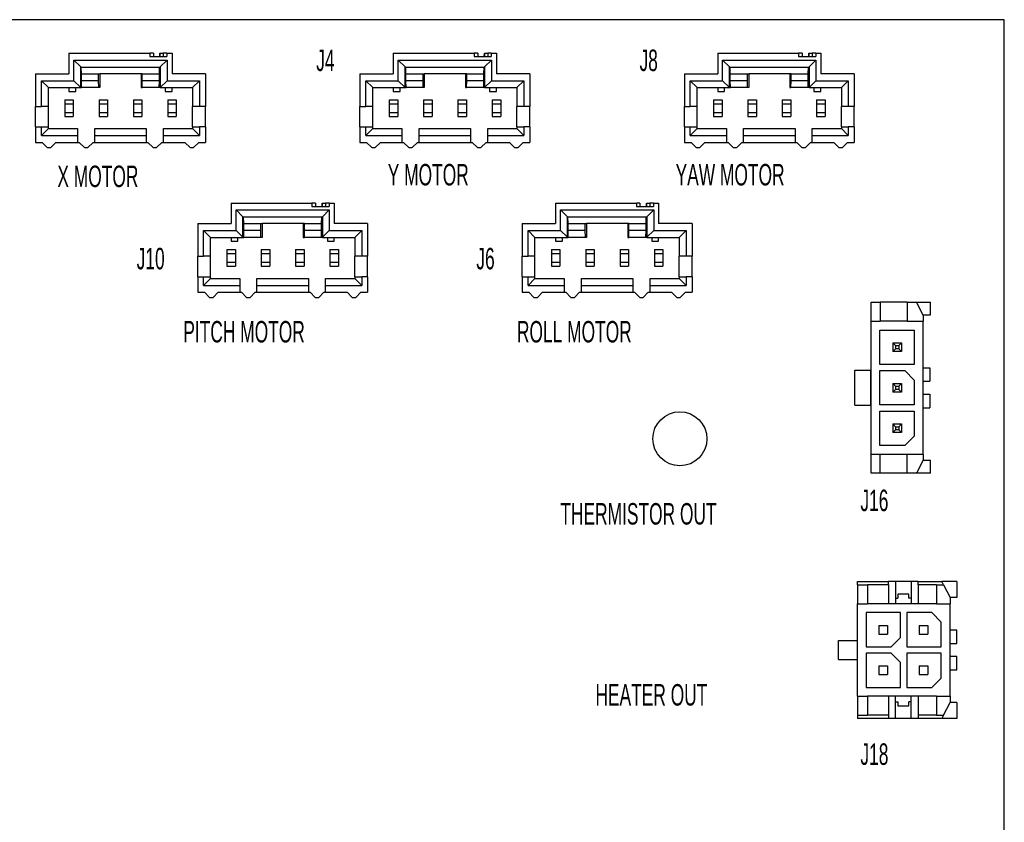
# Model space of a CAD drawing. Header units: millimetres. Extents: x 136 to 282, y 74 to 207.
# Tile 23 of 23: x 209 to 282, y 147 to 207. Entities that reach past the tile are written whole.
import ezdxf

# ---------------------------------------------------------------- set-up
doc = ezdxf.new("R2010")
doc.units = ezdxf.units.MM
doc.styles.add('SLDTEXTSTYLE0', font='TXT', dxfattribs={"width": 0.605})

msp = doc.modelspace()

# ---------------------------------------------------------------- linework, layer by layer
at = {"color": 7, "linetype": 'Continuous', "lineweight": 25}
for p, q in [((281.69, 206.664), (141.99, 206.664)), ((281.69, 79.664), (281.69, 206.664)), ((212.49, 204.184), (212.49, 202.664)), ((212.49, 204.184), (218.47, 204.184)), ((218.47, 204.184), (218.47, 203.934)), ((218.738, 204.184), (218.47, 204.184)), ((218.738, 204.184), (218.738, 203.934)), ((219.222, 203.934), (219.229, 204.184)), ((219.229, 204.184), (219.229, 203.934)), ((219.229, 204.184), (219.472, 204.184)), ((219.472, 204.184), (219.472, 203.934)), ((219.74, 204.184), (219.472, 204.184)), ((219.74, 204.184), (219.74, 203.934)), ((219.74, 204.184), (220.12, 204.184)), ((220.12, 204.184), (220.12, 202.664)), ((236.49, 204.184), (236.49, 202.664)), ((236.49, 204.184), (242.47, 204.184)), ((242.47, 204.184), (242.47, 203.934)), ((242.738, 204.184), (242.47, 204.184)), ((242.738, 204.184), (242.738, 203.934)), ((243.222, 203.934), (243.229, 204.184)), ((243.229, 204.184), (243.229, 203.934)), ((243.229, 204.184), (243.472, 204.184)), ((243.472, 204.184), (243.472, 203.934)), ((243.74, 204.184), (243.472, 204.184)), ((243.74, 204.184), (243.74, 203.934)), ((243.74, 204.184), (244.12, 204.184)), ((244.12, 204.184), (244.12, 202.664)), ((260.49, 204.184), (260.49, 202.664)), ((260.49, 204.184), (266.47, 204.184)), ((266.47, 204.184), (266.47, 203.934)), ((266.738, 204.184), (266.47, 204.184)), ((266.738, 204.184), (266.738, 203.934)), ((267.222, 203.934), (267.229, 204.184)), ((267.229, 204.184), (267.229, 203.934)), ((267.229, 204.184), (267.472, 204.184)), ((267.472, 204.184), (267.472, 203.934)), ((267.74, 204.184), (267.472, 204.184)), ((267.74, 204.184), (267.74, 203.934)), ((267.74, 204.184), (268.12, 204.184)), ((268.12, 204.184), (268.12, 202.664)), ((212.854, 203.674), (219.756, 203.674)), ((213.364, 203.173), (212.854, 203.674)), ((212.854, 202.154), (212.854, 203.674)), ((218.47, 203.934), (219.74, 203.934)), ((219.246, 203.173), (219.756, 203.674)), ((219.756, 203.674), (219.756, 202.154)), ((236.854, 203.674), (243.756, 203.674)), ((237.364, 203.173), (236.854, 203.674)), ((236.854, 202.154), (236.854, 203.674)), ((242.47, 203.934), (243.74, 203.934)), ((243.246, 203.173), (243.756, 203.674)), ((243.756, 203.674), (243.756, 202.154)), ((260.854, 203.674), (267.756, 203.674)), ((261.364, 203.173), (260.854, 203.674)), ((260.854, 202.154), (260.854, 203.674)), ((266.47, 203.934), (267.74, 203.934)), ((267.246, 203.173), (267.756, 203.674)), ((267.756, 203.674), (267.756, 202.154)), ((210.02, 202.664), (212.49, 202.664)), ((210.02, 202.664), (210.02, 200.254)), ((213.364, 203.164), (213.364, 203.173)), ((213.364, 201.653), (213.364, 203.173)), ((213.364, 203.164), (219.246, 203.164)), ((213.421, 202.664), (213.408, 203.164)), ((213.421, 202.154), (213.421, 202.664)), ((213.421, 202.664), (214.691, 202.664)), ((214.691, 202.154), (214.691, 202.664)), ((214.691, 202.664), (214.78, 202.664)), ((214.78, 202.664), (214.78, 201.644)), ((217.83, 202.664), (214.78, 202.664)), ((217.83, 202.664), (217.83, 201.644)), ((217.919, 202.664), (217.83, 202.664)), ((217.919, 202.154), (217.919, 202.664)), ((217.919, 202.664), (219.189, 202.664)), ((219.189, 202.664), (219.202, 203.164)), ((219.189, 202.154), (219.189, 202.664)), ((219.246, 203.173), (219.246, 203.164)), ((219.246, 203.173), (219.246, 201.653)), ((222.59, 202.664), (220.12, 202.664)), ((222.59, 202.664), (222.59, 200.254)), ((234.02, 202.664), (236.49, 202.664)), ((234.02, 202.664), (234.02, 200.254)), ((237.364, 203.164), (237.364, 203.173)), ((237.364, 201.653), (237.364, 203.173)), ((237.364, 203.164), (243.246, 203.164)), ((237.421, 202.664), (237.408, 203.164)), ((237.421, 202.154), (237.421, 202.664)), ((237.421, 202.664), (238.691, 202.664)), ((238.691, 202.154), (238.691, 202.664)), ((238.691, 202.664), (238.78, 202.664)), ((238.78, 202.664), (238.78, 201.644)), ((241.83, 202.664), (238.78, 202.664)), ((241.83, 202.664), (241.83, 201.644)), ((241.919, 202.664), (241.83, 202.664)), ((241.919, 202.154), (241.919, 202.664)), ((241.919, 202.664), (243.189, 202.664)), ((243.189, 202.664), (243.202, 203.164)), ((243.189, 202.154), (243.189, 202.664)), ((243.246, 203.173), (243.246, 201.653)), ((243.246, 203.173), (243.246, 203.164)), ((246.59, 202.664), (244.12, 202.664)), ((246.59, 202.664), (246.59, 200.254)), ((258.02, 202.664), (258.02, 200.254)), ((258.02, 202.664), (260.49, 202.664)), ((261.364, 203.164), (261.364, 203.173)), ((261.364, 201.653), (261.364, 203.173)), ((261.364, 203.164), (267.246, 203.164)), ((261.421, 202.664), (261.408, 203.164)), ((261.421, 202.154), (261.421, 202.664)), ((261.421, 202.664), (262.691, 202.664)), ((262.691, 202.154), (262.691, 202.664)), ((262.691, 202.664), (262.78, 202.664)), ((262.78, 202.664), (262.78, 201.644)), ((265.83, 202.664), (262.78, 202.664)), ((265.83, 202.664), (265.83, 201.644)), ((265.919, 202.664), (265.83, 202.664)), ((265.919, 202.154), (265.919, 202.664)), ((265.919, 202.664), (267.189, 202.664)), ((267.189, 202.664), (267.202, 203.164)), ((267.189, 202.154), (267.189, 202.664)), ((267.246, 203.173), (267.246, 203.164)), ((267.246, 203.173), (267.246, 201.653)), ((270.59, 202.664), (268.12, 202.664)), ((270.59, 202.664), (270.59, 200.254)), ((210.46, 200.254), (210.46, 202.154)), ((210.97, 201.644), (210.46, 202.154)), ((210.46, 202.154), (212.854, 202.154)), ((213.364, 201.653), (212.854, 202.154)), ((213.43, 201.644), (213.421, 202.154)), ((214.691, 202.154), (213.421, 202.154)), ((214.7, 201.644), (214.691, 202.154)), ((217.91, 201.644), (217.919, 202.154)), ((219.189, 202.154), (217.919, 202.154)), ((219.18, 201.644), (219.189, 202.154)), ((219.246, 201.653), (219.756, 202.154)), ((219.756, 202.154), (222.15, 202.154)), ((221.64, 201.644), (222.15, 202.154)), ((222.15, 202.154), (222.15, 200.254)), ((234.46, 200.254), (234.46, 202.154)), ((234.97, 201.644), (234.46, 202.154)), ((234.46, 202.154), (236.854, 202.154)), ((237.364, 201.653), (236.854, 202.154)), ((237.43, 201.644), (237.421, 202.154)), ((238.691, 202.154), (237.421, 202.154)), ((238.7, 201.644), (238.691, 202.154)), ((241.91, 201.644), (241.919, 202.154)), ((243.189, 202.154), (241.919, 202.154)), ((243.18, 201.644), (243.189, 202.154)), ((243.246, 201.653), (243.756, 202.154)), ((243.756, 202.154), (246.15, 202.154)), ((245.64, 201.644), (246.15, 202.154)), ((246.15, 202.154), (246.15, 200.254)), ((258.46, 202.154), (260.854, 202.154)), ((258.97, 201.644), (258.46, 202.154)), ((258.46, 200.254), (258.46, 202.154)), ((261.364, 201.653), (260.854, 202.154)), ((261.43, 201.644), (261.421, 202.154)), ((262.691, 202.154), (261.421, 202.154)), ((262.7, 201.644), (262.691, 202.154)), ((265.91, 201.644), (265.919, 202.154)), ((267.189, 202.154), (265.919, 202.154)), ((267.18, 201.644), (267.189, 202.154)), ((267.246, 201.653), (267.756, 202.154)), ((267.756, 202.154), (270.15, 202.154)), ((269.64, 201.644), (270.15, 202.154)), ((270.15, 202.154), (270.15, 200.254)), ((210.97, 200.254), (210.97, 201.644)), ((210.97, 201.644), (212.49, 201.644)), ((212.49, 201.644), (213, 201.644)), ((212.49, 201.644), (212.49, 201.364)), ((212.49, 201.364), (213, 201.364)), ((213, 201.644), (213.364, 201.644)), ((213, 201.364), (213, 201.644)), ((213.364, 201.653), (213.364, 201.644)), ((213.364, 201.644), (213.43, 201.644)), ((214.7, 201.644), (213.43, 201.644)), ((214.78, 201.644), (214.7, 201.644)), ((217.83, 201.644), (217.91, 201.644)), ((219.18, 201.644), (217.91, 201.644)), ((219.246, 201.644), (219.18, 201.644)), ((219.246, 201.644), (219.246, 201.653)), ((219.246, 201.644), (219.61, 201.644)), ((219.61, 201.644), (220.12, 201.644)), ((219.61, 201.644), (219.61, 201.364)), ((219.61, 201.364), (220.12, 201.364)), ((220.12, 201.644), (221.64, 201.644)), ((220.12, 201.364), (220.12, 201.644)), ((221.64, 201.644), (221.64, 200.254)), ((234.97, 200.254), (234.97, 201.644)), ((234.97, 201.644), (236.49, 201.644)), ((236.49, 201.644), (237, 201.644)), ((236.49, 201.644), (236.49, 201.364)), ((236.49, 201.364), (237, 201.364)), ((237, 201.644), (237.364, 201.644)), ((237, 201.364), (237, 201.644)), ((237.364, 201.653), (237.364, 201.644)), ((237.364, 201.644), (237.43, 201.644)), ((238.7, 201.644), (237.43, 201.644)), ((238.78, 201.644), (238.7, 201.644)), ((241.83, 201.644), (241.91, 201.644)), ((243.18, 201.644), (241.91, 201.644)), ((243.246, 201.644), (243.18, 201.644)), ((243.246, 201.644), (243.246, 201.653)), ((243.246, 201.644), (243.61, 201.644)), ((243.61, 201.644), (244.12, 201.644)), ((243.61, 201.644), (243.61, 201.364)), ((243.61, 201.364), (244.12, 201.364)), ((244.12, 201.644), (245.64, 201.644)), ((244.12, 201.364), (244.12, 201.644)), ((245.64, 201.644), (245.64, 200.254)), ((258.97, 201.644), (260.49, 201.644)), ((258.97, 200.254), (258.97, 201.644)), ((260.49, 201.644), (261, 201.644)), ((260.49, 201.644), (260.49, 201.364)), ((260.49, 201.364), (261, 201.364)), ((261, 201.644), (261.364, 201.644)), ((261, 201.364), (261, 201.644)), ((261.364, 201.653), (261.364, 201.644)), ((261.364, 201.644), (261.43, 201.644)), ((262.7, 201.644), (261.43, 201.644)), ((262.78, 201.644), (262.7, 201.644)), ((265.83, 201.644), (265.91, 201.644)), ((267.18, 201.644), (265.91, 201.644)), ((267.246, 201.644), (267.18, 201.644)), ((267.246, 201.644), (267.246, 201.653)), ((267.246, 201.644), (267.61, 201.644)), ((267.61, 201.644), (268.12, 201.644)), ((267.61, 201.644), (267.61, 201.364)), ((267.61, 201.364), (268.12, 201.364)), ((268.12, 201.644), (269.64, 201.644)), ((268.12, 201.364), (268.12, 201.644)), ((269.64, 201.644), (269.64, 200.254)), ((212.183, 200.734), (212.818, 200.734)), ((212.183, 200.734), (212.183, 200.444)), ((212.183, 200.444), (212.183, 199.804)), ((212.183, 200.444), (212.818, 200.444)), ((212.818, 200.734), (212.818, 200.444)), ((212.818, 200.444), (212.818, 199.804)), ((214.723, 200.734), (215.358, 200.734)), ((214.723, 200.734), (214.723, 200.444)), ((214.723, 200.444), (214.723, 199.804)), ((214.723, 200.444), (215.358, 200.444)), ((215.358, 200.734), (215.358, 200.444)), ((215.358, 200.444), (215.358, 199.804)), ((217.263, 200.734), (217.898, 200.734)), ((217.263, 200.734), (217.263, 200.444)), ((217.263, 200.444), (217.898, 200.444)), ((217.263, 200.444), (217.263, 199.804)), ((217.898, 200.734), (217.898, 200.444)), ((217.898, 200.444), (217.898, 199.804)), ((219.803, 200.734), (220.438, 200.734)), ((219.803, 200.734), (219.803, 200.444)), ((219.803, 200.444), (220.438, 200.444)), ((219.803, 200.444), (219.803, 199.804)), ((220.438, 200.734), (220.438, 200.444)), ((220.438, 200.444), (220.438, 199.804)), ((236.183, 200.734), (236.818, 200.734)), ((236.183, 200.734), (236.183, 200.444)), ((236.183, 200.444), (236.183, 199.804)), ((236.183, 200.444), (236.818, 200.444)), ((236.818, 200.734), (236.818, 200.444)), ((236.818, 200.444), (236.818, 199.804)), ((238.723, 200.734), (239.358, 200.734)), ((238.723, 200.734), (238.723, 200.444)), ((238.723, 200.444), (239.358, 200.444)), ((238.723, 200.444), (238.723, 199.804)), ((239.358, 200.734), (239.358, 200.444)), ((239.358, 200.444), (239.358, 199.804)), ((241.263, 200.734), (241.898, 200.734)), ((241.263, 200.734), (241.263, 200.444)), ((241.263, 200.444), (241.263, 199.804)), ((241.263, 200.444), (241.898, 200.444)), ((241.898, 200.734), (241.898, 200.444)), ((241.898, 200.444), (241.898, 199.804)), ((243.803, 200.734), (244.438, 200.734)), ((243.803, 200.734), (243.803, 200.444)), ((243.803, 200.444), (243.803, 199.804)), ((243.803, 200.444), (244.438, 200.444)), ((244.438, 200.734), (244.438, 200.444)), ((244.438, 200.444), (244.438, 199.804)), ((260.183, 200.734), (260.818, 200.734)), ((260.183, 200.734), (260.183, 200.444)), ((260.183, 200.444), (260.183, 199.804)), ((260.183, 200.444), (260.818, 200.444)), ((260.818, 200.734), (260.818, 200.444)), ((260.818, 200.444), (260.818, 199.804)), ((262.723, 200.734), (263.358, 200.734)), ((262.723, 200.734), (262.723, 200.444)), ((262.723, 200.444), (262.723, 199.804)), ((262.723, 200.444), (263.358, 200.444)), ((263.358, 200.734), (263.358, 200.444)), ((263.358, 200.444), (263.358, 199.804)), ((265.263, 200.734), (265.898, 200.734)), ((265.263, 200.734), (265.263, 200.444)), ((265.263, 200.444), (265.263, 199.804)), ((265.263, 200.444), (265.898, 200.444)), ((265.898, 200.734), (265.898, 200.444)), ((265.898, 200.444), (265.898, 199.804)), ((267.803, 200.734), (268.438, 200.734)), ((267.803, 200.734), (267.803, 200.444)), ((267.803, 200.444), (267.803, 199.804)), ((267.803, 200.444), (268.438, 200.444)), ((268.438, 200.734), (268.438, 200.444)), ((268.438, 200.444), (268.438, 199.804)), ((210.02, 200.254), (210.46, 200.254)), ((210.02, 198.734), (210.02, 200.254)), ((210.97, 200.254), (210.46, 200.254)), ((210.97, 198.734), (210.97, 200.254)), ((212.183, 199.804), (212.818, 199.804)), ((212.183, 199.804), (212.183, 199.515)), ((212.818, 199.804), (212.818, 199.515)), ((214.723, 199.804), (215.358, 199.804)), ((214.723, 199.804), (214.723, 199.515)), ((215.358, 199.804), (215.358, 199.515)), ((217.263, 199.804), (217.898, 199.804)), ((217.263, 199.804), (217.263, 199.515)), ((217.898, 199.804), (217.898, 199.515)), ((219.803, 199.804), (220.438, 199.804)), ((219.803, 199.804), (219.803, 199.515)), ((220.438, 199.804), (220.438, 199.515)), ((222.15, 200.254), (221.64, 200.254)), ((221.64, 198.734), (221.64, 200.254)), ((222.59, 200.254), (222.15, 200.254)), ((222.59, 198.734), (222.59, 200.254)), ((234.02, 200.254), (234.46, 200.254)), ((234.02, 198.734), (234.02, 200.254)), ((234.97, 200.254), (234.46, 200.254)), ((234.97, 198.734), (234.97, 200.254)), ((236.183, 199.804), (236.818, 199.804)), ((236.183, 199.804), (236.183, 199.515)), ((236.818, 199.804), (236.818, 199.515)), ((238.723, 199.804), (239.358, 199.804)), ((238.723, 199.804), (238.723, 199.515)), ((239.358, 199.804), (239.358, 199.515)), ((241.263, 199.804), (241.898, 199.804)), ((241.263, 199.804), (241.263, 199.515)), ((241.898, 199.804), (241.898, 199.515)), ((243.803, 199.804), (244.438, 199.804)), ((243.803, 199.804), (243.803, 199.515)), ((244.438, 199.804), (244.438, 199.515)), ((246.15, 200.254), (245.64, 200.254)), ((245.64, 198.734), (245.64, 200.254)), ((246.59, 200.254), (246.15, 200.254)), ((246.59, 198.734), (246.59, 200.254)), ((258.02, 200.254), (258.46, 200.254)), ((258.02, 198.734), (258.02, 200.254)), ((258.97, 200.254), (258.46, 200.254)), ((258.97, 198.734), (258.97, 200.254)), ((260.183, 199.804), (260.818, 199.804)), ((260.183, 199.804), (260.183, 199.515)), ((260.818, 199.804), (260.818, 199.515)), ((262.723, 199.804), (263.358, 199.804)), ((262.723, 199.804), (262.723, 199.515)), ((263.358, 199.804), (263.358, 199.515)), ((265.263, 199.804), (265.898, 199.804)), ((265.263, 199.804), (265.263, 199.515)), ((265.898, 199.804), (265.898, 199.515)), ((267.803, 199.804), (268.438, 199.804)), ((267.803, 199.804), (267.803, 199.515)), ((268.438, 199.804), (268.438, 199.515)), ((270.15, 200.254), (269.64, 200.254)), ((269.64, 198.734), (269.64, 200.254)), ((270.59, 200.254), (270.15, 200.254)), ((270.59, 198.734), (270.59, 200.254)), ((212.183, 199.515), (212.818, 199.515)), ((214.723, 199.515), (215.358, 199.515)), ((217.263, 199.515), (217.898, 199.515)), ((219.803, 199.515), (220.438, 199.515)), ((236.183, 199.515), (236.818, 199.515)), ((238.723, 199.515), (239.358, 199.515)), ((241.263, 199.515), (241.898, 199.515)), ((243.803, 199.515), (244.438, 199.515)), ((260.183, 199.515), (260.818, 199.515)), ((262.723, 199.515), (263.358, 199.515)), ((265.263, 199.515), (265.898, 199.515)), ((267.803, 199.515), (268.438, 199.515)), ((210.02, 198.734), (210.46, 198.734)), ((210.02, 198.734), (210.02, 197.584)), ((210.46, 198.734), (210.97, 198.734)), ((210.46, 198.094), (210.46, 198.734)), ((210.97, 198.604), (210.46, 198.094)), ((210.97, 198.604), (210.97, 198.734)), ((210.97, 198.604), (213.13, 198.604)), ((213.13, 198.604), (213.13, 198.094)), ((214.4, 198.094), (214.4, 198.604)), ((214.4, 198.604), (218.21, 198.604)), ((218.21, 198.604), (218.21, 198.094)), ((219.48, 198.094), (219.48, 198.604)), ((219.48, 198.604), (221.64, 198.604)), ((221.64, 198.734), (221.64, 198.604)), ((221.64, 198.734), (222.15, 198.734)), ((221.64, 198.604), (222.15, 198.094)), ((222.15, 198.734), (222.15, 198.094)), ((222.59, 198.734), (222.15, 198.734)), ((222.59, 198.734), (222.59, 197.584)), ((234.02, 198.734), (234.02, 197.584)), ((234.02, 198.734), (234.46, 198.734)), ((234.46, 198.094), (234.46, 198.734)), ((234.46, 198.734), (234.97, 198.734)), ((234.97, 198.604), (234.46, 198.094)), ((234.97, 198.604), (234.97, 198.734)), ((234.97, 198.604), (237.13, 198.604)), ((237.13, 198.604), (237.13, 198.094)), ((238.4, 198.094), (238.4, 198.604)), ((238.4, 198.604), (242.21, 198.604)), ((242.21, 198.604), (242.21, 198.094)), ((243.48, 198.604), (245.64, 198.604)), ((243.48, 198.094), (243.48, 198.604)), ((245.64, 198.734), (245.64, 198.604)), ((245.64, 198.734), (246.15, 198.734)), ((245.64, 198.604), (246.15, 198.094)), ((246.15, 198.734), (246.15, 198.094)), ((246.59, 198.734), (246.15, 198.734)), ((246.59, 198.734), (246.59, 197.584)), ((258.02, 198.734), (258.02, 197.584)), ((258.02, 198.734), (258.46, 198.734)), ((258.46, 198.734), (258.97, 198.734)), ((258.46, 198.094), (258.46, 198.734)), ((258.97, 198.604), (258.46, 198.094)), ((258.97, 198.604), (258.97, 198.734)), ((258.97, 198.604), (261.13, 198.604)), ((261.13, 198.604), (261.13, 198.094)), ((262.4, 198.094), (262.4, 198.604)), ((262.4, 198.604), (266.21, 198.604)), ((266.21, 198.604), (266.21, 198.094)), ((267.48, 198.094), (267.48, 198.604)), ((267.48, 198.604), (269.64, 198.604)), ((269.64, 198.734), (269.64, 198.604)), ((269.64, 198.734), (270.15, 198.734)), ((269.64, 198.604), (270.15, 198.094)), ((270.15, 198.734), (270.15, 198.094)), ((270.59, 198.734), (270.15, 198.734)), ((270.59, 198.734), (270.59, 197.584)), ((210.02, 197.584), (210.515, 197.584)), ((210.46, 198.094), (213.13, 198.094)), ((210.515, 197.584), (210.895, 197.204)), ((211.155, 197.204), (211.535, 197.584)), ((211.535, 197.584), (213.13, 197.584)), ((213.13, 198.094), (213.13, 197.584)), ((213.13, 197.584), (213.255, 197.584)), ((213.255, 197.584), (213.635, 197.204)), ((213.895, 197.204), (214.275, 197.584)), ((214.275, 197.584), (214.4, 197.584)), ((214.4, 198.094), (218.21, 198.094)), ((214.4, 197.584), (214.4, 198.094)), ((214.4, 197.584), (218.21, 197.584)), ((218.21, 198.094), (218.21, 197.584)), ((218.21, 197.584), (218.335, 197.584)), ((218.335, 197.584), (218.715, 197.204)), ((218.975, 197.204), (219.355, 197.584)), ((219.355, 197.584), (219.48, 197.584)), ((219.48, 197.584), (219.48, 198.094)), ((219.48, 198.094), (222.15, 198.094)), ((219.48, 197.584), (221.075, 197.584)), ((221.075, 197.584), (221.455, 197.204)), ((221.715, 197.204), (222.095, 197.584)), ((222.095, 197.584), (222.59, 197.584)), ((234.02, 197.584), (234.515, 197.584)), ((234.46, 198.094), (237.13, 198.094)), ((234.515, 197.584), (234.895, 197.204)), ((235.155, 197.204), (235.535, 197.584)), ((235.535, 197.584), (237.13, 197.584)), ((237.13, 198.094), (237.13, 197.584)), ((237.13, 197.584), (237.255, 197.584)), ((237.255, 197.584), (237.635, 197.204)), ((237.895, 197.204), (238.275, 197.584)), ((238.275, 197.584), (238.4, 197.584)), ((238.4, 198.094), (242.21, 198.094)), ((238.4, 197.584), (238.4, 198.094)), ((238.4, 197.584), (242.21, 197.584)), ((242.21, 198.094), (242.21, 197.584)), ((242.21, 197.584), (242.335, 197.584)), ((242.335, 197.584), (242.715, 197.204)), ((242.975, 197.204), (243.355, 197.584)), ((243.355, 197.584), (243.48, 197.584)), ((243.48, 198.094), (246.15, 198.094)), ((243.48, 197.584), (243.48, 198.094)), ((243.48, 197.584), (245.075, 197.584)), ((245.075, 197.584), (245.455, 197.204)), ((245.715, 197.204), (246.095, 197.584)), ((246.095, 197.584), (246.59, 197.584)), ((258.02, 197.584), (258.515, 197.584)), ((258.46, 198.094), (261.13, 198.094)), ((258.515, 197.584), (258.895, 197.204)), ((259.155, 197.204), (259.535, 197.584)), ((259.535, 197.584), (261.13, 197.584)), ((261.13, 198.094), (261.13, 197.584)), ((261.13, 197.584), (261.255, 197.584)), ((261.255, 197.584), (261.635, 197.204)), ((261.895, 197.204), (262.275, 197.584)), ((262.275, 197.584), (262.4, 197.584)), ((262.4, 198.094), (266.21, 198.094)), ((262.4, 197.584), (262.4, 198.094)), ((262.4, 197.584), (266.21, 197.584)), ((266.21, 198.094), (266.21, 197.584)), ((266.21, 197.584), (266.335, 197.584)), ((266.335, 197.584), (266.715, 197.204)), ((266.975, 197.204), (267.355, 197.584)), ((267.355, 197.584), (267.48, 197.584)), ((267.48, 198.094), (270.15, 198.094)), ((267.48, 197.584), (267.48, 198.094)), ((267.48, 197.584), (269.075, 197.584)), ((269.075, 197.584), (269.455, 197.204)), ((269.715, 197.204), (270.095, 197.584)), ((270.095, 197.584), (270.59, 197.584)), ((210.895, 197.204), (211.155, 197.204)), ((213.635, 197.204), (213.895, 197.204)), ((218.715, 197.204), (218.975, 197.204)), ((221.455, 197.204), (221.715, 197.204)), ((234.895, 197.204), (235.155, 197.204)), ((237.635, 197.204), (237.895, 197.204)), ((242.715, 197.204), (242.975, 197.204)), ((245.455, 197.204), (245.715, 197.204)), ((258.895, 197.204), (259.155, 197.204)), ((261.635, 197.204), (261.895, 197.204)), ((266.715, 197.204), (266.975, 197.204)), ((269.455, 197.204), (269.715, 197.204)), ((224.49, 193.104), (224.49, 191.584)), ((224.49, 193.104), (230.47, 193.104)), ((230.47, 193.104), (230.47, 192.854)), ((230.738, 193.104), (230.47, 193.104)), ((230.738, 193.104), (230.738, 192.854)), ((231.222, 192.854), (231.229, 193.104)), ((231.229, 193.104), (231.229, 192.854)), ((231.229, 193.104), (231.472, 193.104)), ((231.472, 193.104), (231.472, 192.854)), ((231.74, 193.104), (231.472, 193.104)), ((231.74, 193.104), (231.74, 192.854)), ((231.74, 193.104), (232.12, 193.104)), ((232.12, 193.104), (232.12, 191.584)), ((248.49, 193.104), (248.49, 191.584)), ((248.49, 193.104), (254.47, 193.104)), ((254.47, 193.104), (254.47, 192.854)), ((254.738, 193.104), (254.47, 193.104)), ((254.738, 193.104), (254.738, 192.854)), ((255.222, 192.854), (255.229, 193.104)), ((255.229, 193.104), (255.229, 192.854)), ((255.229, 193.104), (255.472, 193.104)), ((255.472, 193.104), (255.472, 192.854)), ((255.74, 193.104), (255.472, 193.104)), ((255.74, 193.104), (255.74, 192.854)), ((255.74, 193.104), (256.12, 193.104)), ((256.12, 193.104), (256.12, 191.584)), ((224.854, 192.594), (231.756, 192.594)), ((224.854, 191.074), (224.854, 192.594)), ((225.364, 192.093), (224.854, 192.594)), ((230.47, 192.854), (231.74, 192.854)), ((231.246, 192.093), (231.756, 192.594)), ((231.756, 192.594), (231.756, 191.074)), ((248.854, 192.594), (255.756, 192.594)), ((248.854, 191.074), (248.854, 192.594)), ((249.364, 192.093), (248.854, 192.594)), ((254.47, 192.854), (255.74, 192.854)), ((255.246, 192.093), (255.756, 192.594)), ((255.756, 192.594), (255.756, 191.074)), ((222.02, 191.584), (224.49, 191.584)), ((222.02, 191.584), (222.02, 189.174)), ((225.364, 190.573), (225.364, 192.093)), ((225.364, 192.084), (225.364, 192.093)), ((225.364, 192.084), (231.246, 192.084)), ((225.421, 191.584), (225.408, 192.084)), ((225.421, 191.074), (225.421, 191.584)), ((225.421, 191.584), (226.691, 191.584)), ((226.691, 191.074), (226.691, 191.584)), ((226.691, 191.584), (226.78, 191.584)), ((226.78, 191.584), (226.78, 190.564)), ((229.83, 191.584), (226.78, 191.584)), ((229.83, 191.584), (229.83, 190.564)), ((229.919, 191.584), (229.83, 191.584)), ((229.919, 191.074), (229.919, 191.584)), ((229.919, 191.584), (231.189, 191.584)), ((231.189, 191.584), (231.202, 192.084)), ((231.189, 191.074), (231.189, 191.584)), ((231.246, 192.093), (231.246, 192.084)), ((231.246, 192.093), (231.246, 190.573)), ((234.59, 191.584), (232.12, 191.584)), ((234.59, 191.584), (234.59, 189.174)), ((246.02, 191.584), (248.49, 191.584)), ((246.02, 191.584), (246.02, 189.174)), ((249.364, 192.084), (249.364, 192.093)), ((249.364, 190.573), (249.364, 192.093)), ((249.364, 192.084), (255.246, 192.084)), ((249.421, 191.584), (249.408, 192.084)), ((249.421, 191.074), (249.421, 191.584)), ((249.421, 191.584), (250.691, 191.584)), ((250.691, 191.074), (250.691, 191.584)), ((250.691, 191.584), (250.78, 191.584)), ((250.78, 191.584), (250.78, 190.564)), ((253.83, 191.584), (250.78, 191.584)), ((253.83, 191.584), (253.83, 190.564)), ((253.919, 191.584), (253.83, 191.584)), ((253.919, 191.074), (253.919, 191.584)), ((253.919, 191.584), (255.189, 191.584)), ((255.189, 191.584), (255.202, 192.084)), ((255.189, 191.074), (255.189, 191.584)), ((255.246, 192.093), (255.246, 192.084)), ((255.246, 192.093), (255.246, 190.573)), ((258.59, 191.584), (256.12, 191.584)), ((258.59, 191.584), (258.59, 189.174)), ((222.46, 191.074), (224.854, 191.074)), ((222.97, 190.564), (222.46, 191.074)), ((222.46, 189.174), (222.46, 191.074)), ((225.364, 190.573), (224.854, 191.074)), ((225.43, 190.564), (225.421, 191.074)), ((226.691, 191.074), (225.421, 191.074)), ((226.7, 190.564), (226.691, 191.074)), ((229.91, 190.564), (229.919, 191.074)), ((231.189, 191.074), (229.919, 191.074)), ((231.18, 190.564), (231.189, 191.074)), ((231.246, 190.573), (231.756, 191.074)), ((231.756, 191.074), (234.15, 191.074)), ((233.64, 190.564), (234.15, 191.074)), ((234.15, 191.074), (234.15, 189.174)), ((246.46, 189.174), (246.46, 191.074)), ((246.97, 190.564), (246.46, 191.074)), ((246.46, 191.074), (248.854, 191.074)), ((249.364, 190.573), (248.854, 191.074)), ((249.43, 190.564), (249.421, 191.074)), ((250.691, 191.074), (249.421, 191.074)), ((250.7, 190.564), (250.691, 191.074)), ((253.91, 190.564), (253.919, 191.074)), ((255.189, 191.074), (253.919, 191.074)), ((255.18, 190.564), (255.189, 191.074)), ((255.246, 190.573), (255.756, 191.074)), ((255.756, 191.074), (258.15, 191.074)), ((257.64, 190.564), (258.15, 191.074)), ((258.15, 191.074), (258.15, 189.174)), ((222.97, 190.564), (224.49, 190.564)), ((222.97, 189.174), (222.97, 190.564)), ((224.49, 190.564), (225, 190.564)), ((224.49, 190.564), (224.49, 190.284)), ((224.49, 190.284), (225, 190.284)), ((225, 190.564), (225.364, 190.564)), ((225, 190.284), (225, 190.564)), ((225.364, 190.573), (225.364, 190.564)), ((225.364, 190.564), (225.43, 190.564)), ((226.7, 190.564), (225.43, 190.564)), ((226.78, 190.564), (226.7, 190.564)), ((229.83, 190.564), (229.91, 190.564)), ((231.18, 190.564), (229.91, 190.564)), ((231.246, 190.564), (231.18, 190.564)), ((231.246, 190.564), (231.246, 190.573)), ((231.246, 190.564), (231.61, 190.564)), ((231.61, 190.564), (232.12, 190.564)), ((231.61, 190.564), (231.61, 190.284)), ((231.61, 190.284), (232.12, 190.284)), ((232.12, 190.564), (233.64, 190.564)), ((232.12, 190.284), (232.12, 190.564)), ((233.64, 190.564), (233.64, 189.174)), ((246.97, 189.174), (246.97, 190.564)), ((246.97, 190.564), (248.49, 190.564)), ((248.49, 190.564), (249, 190.564)), ((248.49, 190.564), (248.49, 190.284)), ((248.49, 190.284), (249, 190.284)), ((249, 190.564), (249.364, 190.564)), ((249, 190.284), (249, 190.564)), ((249.364, 190.573), (249.364, 190.564)), ((249.364, 190.564), (249.43, 190.564)), ((250.7, 190.564), (249.43, 190.564)), ((250.78, 190.564), (250.7, 190.564)), ((253.83, 190.564), (253.91, 190.564)), ((255.18, 190.564), (253.91, 190.564)), ((255.246, 190.564), (255.18, 190.564)), ((255.246, 190.564), (255.246, 190.573)), ((255.246, 190.564), (255.61, 190.564)), ((255.61, 190.564), (256.12, 190.564)), ((255.61, 190.564), (255.61, 190.284)), ((255.61, 190.284), (256.12, 190.284)), ((256.12, 190.564), (257.64, 190.564)), ((256.12, 190.284), (256.12, 190.564)), ((257.64, 190.564), (257.64, 189.174)), ((224.183, 189.654), (224.818, 189.654)), ((224.183, 189.654), (224.183, 189.364)), ((224.818, 189.654), (224.818, 189.364)), ((226.723, 189.654), (227.358, 189.654)), ((226.723, 189.654), (226.723, 189.364)), ((227.358, 189.654), (227.358, 189.364)), ((229.263, 189.654), (229.898, 189.654)), ((229.263, 189.654), (229.263, 189.364)), ((229.898, 189.654), (229.898, 189.364)), ((231.803, 189.654), (232.438, 189.654)), ((231.803, 189.654), (231.803, 189.364)), ((232.438, 189.654), (232.438, 189.364)), ((248.183, 189.654), (248.818, 189.654)), ((248.183, 189.654), (248.183, 189.364)), ((248.818, 189.654), (248.818, 189.364)), ((250.723, 189.654), (251.358, 189.654)), ((250.723, 189.654), (250.723, 189.364)), ((251.358, 189.654), (251.358, 189.364)), ((253.263, 189.654), (253.898, 189.654)), ((253.263, 189.654), (253.263, 189.364)), ((253.898, 189.654), (253.898, 189.364)), ((255.803, 189.654), (256.438, 189.654)), ((255.803, 189.654), (255.803, 189.364)), ((256.438, 189.654), (256.438, 189.364)), ((222.02, 189.174), (222.46, 189.174)), ((222.02, 187.654), (222.02, 189.174)), ((222.97, 189.174), (222.46, 189.174)), ((222.97, 187.654), (222.97, 189.174)), ((224.183, 189.364), (224.183, 188.724)), ((224.183, 189.364), (224.818, 189.364)), ((224.183, 188.724), (224.818, 188.724)), ((224.183, 188.724), (224.183, 188.435)), ((224.818, 189.364), (224.818, 188.724)), ((224.818, 188.724), (224.818, 188.435)), ((226.723, 189.364), (226.723, 188.724)), ((226.723, 189.364), (227.358, 189.364)), ((226.723, 188.724), (227.358, 188.724)), ((226.723, 188.724), (226.723, 188.435)), ((227.358, 189.364), (227.358, 188.724)), ((227.358, 188.724), (227.358, 188.435)), ((229.263, 189.364), (229.263, 188.724)), ((229.263, 189.364), (229.898, 189.364)), ((229.263, 188.724), (229.898, 188.724)), ((229.263, 188.724), (229.263, 188.435)), ((229.898, 189.364), (229.898, 188.724)), ((229.898, 188.724), (229.898, 188.435)), ((231.803, 189.364), (232.438, 189.364)), ((231.803, 189.364), (231.803, 188.724)), ((231.803, 188.724), (232.438, 188.724)), ((231.803, 188.724), (231.803, 188.435)), ((232.438, 189.364), (232.438, 188.724)), ((232.438, 188.724), (232.438, 188.435)), ((234.15, 189.174), (233.64, 189.174)), ((233.64, 187.654), (233.64, 189.174)), ((234.59, 189.174), (234.15, 189.174)), ((234.59, 187.654), (234.59, 189.174)), ((246.02, 189.174), (246.46, 189.174)), ((246.02, 187.654), (246.02, 189.174)), ((246.97, 189.174), (246.46, 189.174)), ((246.97, 187.654), (246.97, 189.174)), ((248.183, 189.364), (248.183, 188.724)), ((248.183, 189.364), (248.818, 189.364)), ((248.183, 188.724), (248.818, 188.724)), ((248.183, 188.724), (248.183, 188.435)), ((248.818, 189.364), (248.818, 188.724)), ((248.818, 188.724), (248.818, 188.435)), ((250.723, 189.364), (250.723, 188.724)), ((250.723, 189.364), (251.358, 189.364)), ((250.723, 188.724), (251.358, 188.724)), ((250.723, 188.724), (250.723, 188.435)), ((251.358, 189.364), (251.358, 188.724)), ((251.358, 188.724), (251.358, 188.435)), ((253.263, 189.364), (253.263, 188.724)), ((253.263, 189.364), (253.898, 189.364)), ((253.263, 188.724), (253.898, 188.724)), ((253.263, 188.724), (253.263, 188.435)), ((253.898, 189.364), (253.898, 188.724)), ((253.898, 188.724), (253.898, 188.435)), ((255.803, 189.364), (256.438, 189.364)), ((255.803, 189.364), (255.803, 188.724)), ((255.803, 188.724), (256.438, 188.724)), ((255.803, 188.724), (255.803, 188.435)), ((256.438, 189.364), (256.438, 188.724)), ((256.438, 188.724), (256.438, 188.435)), ((258.15, 189.174), (257.64, 189.174)), ((257.64, 187.654), (257.64, 189.174)), ((258.59, 189.174), (258.15, 189.174)), ((258.59, 187.654), (258.59, 189.174)), ((224.183, 188.435), (224.818, 188.435)), ((226.723, 188.435), (227.358, 188.435)), ((229.263, 188.435), (229.898, 188.435)), ((231.803, 188.435), (232.438, 188.435)), ((248.183, 188.435), (248.818, 188.435)), ((250.723, 188.435), (251.358, 188.435)), ((253.263, 188.435), (253.898, 188.435)), ((255.803, 188.435), (256.438, 188.435)), ((222.02, 187.654), (222.46, 187.654)), ((222.02, 187.654), (222.02, 186.504)), ((222.46, 187.654), (222.97, 187.654)), ((222.46, 187.014), (222.46, 187.654)), ((222.97, 187.524), (222.46, 187.014)), ((222.97, 187.524), (222.97, 187.654)), ((222.97, 187.524), (225.13, 187.524)), ((225.13, 187.524), (225.13, 187.014)), ((226.4, 187.014), (226.4, 187.524)), ((226.4, 187.524), (230.21, 187.524)), ((230.21, 187.524), (230.21, 187.014)), ((231.48, 187.524), (233.64, 187.524)), ((231.48, 187.014), (231.48, 187.524)), ((233.64, 187.654), (234.15, 187.654)), ((233.64, 187.654), (233.64, 187.524)), ((233.64, 187.524), (234.15, 187.014)), ((234.15, 187.654), (234.15, 187.014)), ((234.59, 187.654), (234.15, 187.654)), ((234.59, 187.654), (234.59, 186.504)), ((246.02, 187.654), (246.46, 187.654)), ((246.02, 187.654), (246.02, 186.504)), ((246.46, 187.654), (246.97, 187.654)), ((246.46, 187.014), (246.46, 187.654)), ((246.97, 187.524), (246.46, 187.014)), ((246.97, 187.524), (246.97, 187.654)), ((246.97, 187.524), (249.13, 187.524)), ((249.13, 187.524), (249.13, 187.014)), ((250.4, 187.014), (250.4, 187.524)), ((250.4, 187.524), (254.21, 187.524)), ((254.21, 187.524), (254.21, 187.014)), ((255.48, 187.014), (255.48, 187.524)), ((255.48, 187.524), (257.64, 187.524)), ((257.64, 187.654), (258.15, 187.654)), ((257.64, 187.654), (257.64, 187.524)), ((257.64, 187.524), (258.15, 187.014)), ((258.15, 187.654), (258.15, 187.014)), ((258.59, 187.654), (258.15, 187.654)), ((258.59, 187.654), (258.59, 186.504)), ((222.02, 186.504), (222.515, 186.504)), ((222.46, 187.014), (225.13, 187.014)), ((222.515, 186.504), (222.895, 186.124)), ((223.155, 186.124), (223.535, 186.504)), ((223.535, 186.504), (225.13, 186.504)), ((225.13, 187.014), (225.13, 186.504)), ((225.13, 186.504), (225.255, 186.504)), ((225.255, 186.504), (225.635, 186.124)), ((225.895, 186.124), (226.275, 186.504)), ((226.275, 186.504), (226.4, 186.504)), ((226.4, 187.014), (230.21, 187.014)), ((226.4, 186.504), (226.4, 187.014)), ((226.4, 186.504), (230.21, 186.504)), ((230.21, 187.014), (230.21, 186.504)), ((230.21, 186.504), (230.335, 186.504)), ((230.335, 186.504), (230.715, 186.124)), ((230.975, 186.124), (231.355, 186.504)), ((231.355, 186.504), (231.48, 186.504)), ((231.48, 186.504), (231.48, 187.014)), ((231.48, 187.014), (234.15, 187.014)), ((231.48, 186.504), (233.075, 186.504)), ((233.075, 186.504), (233.455, 186.124)), ((233.715, 186.124), (234.095, 186.504)), ((234.095, 186.504), (234.59, 186.504)), ((246.02, 186.504), (246.515, 186.504)), ((246.46, 187.014), (249.13, 187.014)), ((246.515, 186.504), (246.895, 186.124)), ((247.155, 186.124), (247.535, 186.504)), ((247.535, 186.504), (249.13, 186.504)), ((249.13, 187.014), (249.13, 186.504)), ((249.13, 186.504), (249.255, 186.504)), ((249.255, 186.504), (249.635, 186.124)), ((249.895, 186.124), (250.275, 186.504)), ((250.275, 186.504), (250.4, 186.504)), ((250.4, 187.014), (254.21, 187.014)), ((250.4, 186.504), (250.4, 187.014)), ((250.4, 186.504), (254.21, 186.504)), ((254.21, 187.014), (254.21, 186.504)), ((254.21, 186.504), (254.335, 186.504)), ((254.335, 186.504), (254.715, 186.124)), ((254.975, 186.124), (255.355, 186.504)), ((255.355, 186.504), (255.48, 186.504)), ((255.48, 187.014), (258.15, 187.014)), ((255.48, 186.504), (255.48, 187.014)), ((255.48, 186.504), (257.075, 186.504)), ((257.075, 186.504), (257.455, 186.124)), ((257.715, 186.124), (258.095, 186.504)), ((258.095, 186.504), (258.59, 186.504)), ((222.895, 186.124), (223.155, 186.124)), ((225.635, 186.124), (225.895, 186.124)), ((230.715, 186.124), (230.975, 186.124)), ((233.455, 186.124), (233.715, 186.124)), ((246.895, 186.124), (247.155, 186.124)), ((249.635, 186.124), (249.895, 186.124)), ((254.715, 186.124), (254.975, 186.124)), ((257.455, 186.124), (257.715, 186.124)), ((271.83, 184.364), (271.83, 185.764)), ((271.83, 185.764), (272.51, 185.764)), ((272.51, 185.764), (272.51, 184.364)), ((274.51, 185.764), (272.51, 185.764)), ((274.51, 185.764), (275.19, 185.764)), ((274.51, 185.764), (274.51, 184.364)), ((275.69, 184.804), (275.19, 185.764)), ((275.19, 185.764), (276.23, 185.764)), ((276.23, 184.829), (276.23, 185.764)), ((271.83, 174.514), (271.83, 184.364)), ((271.83, 184.364), (272.51, 184.364)), ((274.51, 184.364), (272.51, 184.364)), ((274.51, 184.364), (275.69, 184.364)), ((275.677, 184.829), (276.23, 184.829)), ((275.69, 184.804), (275.69, 184.364)), ((275.69, 174.514), (275.69, 184.364)), ((272.49, 183.709), (275.03, 183.709)), ((272.49, 181.169), (272.49, 183.709)), ((275.03, 183.709), (275.03, 181.169)), ((273.64, 182.559), (273.44, 182.759)), ((273.44, 182.759), (274.08, 182.759)), ((273.44, 182.759), (273.44, 182.119)), ((273.64, 182.319), (273.44, 182.119)), ((274.08, 182.119), (273.44, 182.119)), ((273.64, 182.559), (273.88, 182.559)), ((273.64, 182.559), (273.64, 182.319)), ((273.88, 182.319), (273.64, 182.319)), ((274.08, 182.759), (273.88, 182.559)), ((273.88, 182.559), (273.88, 182.319)), ((273.88, 182.319), (274.08, 182.119)), ((274.08, 182.759), (274.08, 182.119)), ((270.625, 178.139), (270.625, 180.739)), ((270.625, 180.739), (271.825, 180.739)), ((271.825, 178.139), (271.825, 180.739)), ((275.03, 181.169), (272.49, 181.169)), ((272.49, 180.709), (274.33, 180.709)), ((272.49, 178.169), (272.49, 180.709)), ((274.33, 180.709), (275.03, 180.009)), ((275.69, 180.914), (276.19, 180.914)), ((276.19, 180.914), (276.19, 179.914)), ((275.03, 180.009), (275.03, 178.169)), ((275.69, 179.914), (276.19, 179.914)), ((273.64, 179.559), (273.44, 179.759)), ((273.44, 179.759), (274.08, 179.759)), ((273.44, 179.759), (273.44, 179.119)), ((273.44, 179.119), (273.64, 179.319)), ((273.64, 179.559), (273.88, 179.559)), ((273.64, 179.559), (273.64, 179.319)), ((273.88, 179.319), (273.64, 179.319)), ((274.08, 179.759), (273.88, 179.559)), ((273.88, 179.559), (273.88, 179.319)), ((273.88, 179.319), (274.08, 179.119)), ((274.08, 179.759), (274.08, 179.119)), ((274.08, 179.119), (273.44, 179.119)), ((275.69, 178.964), (276.19, 178.964)), ((276.19, 178.964), (276.19, 177.964)), ((270.625, 178.139), (271.825, 178.139)), ((275.03, 178.169), (272.49, 178.169)), ((275.69, 177.964), (276.19, 177.964)), ((272.49, 177.709), (275.03, 177.709)), ((272.49, 175.169), (272.49, 177.709)), ((275.03, 177.709), (275.03, 175.869)), ((273.44, 176.759), (273.44, 176.119)), ((273.64, 176.559), (273.44, 176.759)), ((273.44, 176.759), (274.08, 176.759)), ((273.64, 176.319), (273.44, 176.119)), ((273.64, 176.559), (273.64, 176.319)), ((273.64, 176.559), (273.88, 176.559)), ((273.88, 176.319), (273.64, 176.319)), ((274.08, 176.759), (273.88, 176.559)), ((273.88, 176.559), (273.88, 176.319)), ((273.88, 176.319), (274.08, 176.119)), ((274.08, 176.759), (274.08, 176.119)), ((274.08, 176.119), (273.44, 176.119)), ((275.03, 175.869), (274.33, 175.169)), ((274.33, 175.169), (272.49, 175.169)), ((272.51, 174.514), (271.83, 174.514)), ((271.83, 173.114), (271.83, 174.514)), ((274.51, 174.514), (272.51, 174.514)), ((272.51, 173.114), (272.51, 174.514)), ((275.69, 174.514), (274.51, 174.514)), ((274.51, 173.114), (274.51, 174.514)), ((275.69, 174.514), (275.69, 174.074)), ((275.69, 174.074), (275.19, 173.114)), ((276.23, 174.049), (275.677, 174.049)), ((276.23, 173.114), (276.23, 174.049)), ((272.51, 173.114), (271.83, 173.114)), ((274.51, 173.114), (272.51, 173.114)), ((275.19, 173.114), (274.51, 173.114)), ((276.23, 173.114), (275.19, 173.114)), ((270.82, 165.114), (273.12, 165.114)), ((270.82, 164.864), (270.82, 165.114)), ((270.82, 164.864), (270.82, 163.464)), ((270.82, 164.864), (271.58, 164.864)), ((271.58, 164.864), (271.58, 163.464)), ((273.12, 164.864), (271.58, 164.864)), ((273.12, 164.864), (273.12, 165.114)), ((273.645, 165.114), (273.12, 165.114)), ((273.12, 164.864), (273.12, 163.464)), ((273.645, 165.114), (273.645, 163.464)), ((274.795, 165.114), (273.645, 165.114)), ((274.795, 165.114), (274.795, 163.464)), ((275.32, 165.114), (274.795, 165.114)), ((275.32, 165.114), (277.058, 165.114)), ((275.32, 164.864), (275.32, 165.114)), ((276.67, 164.864), (275.32, 164.864)), ((275.32, 164.864), (275.32, 163.464)), ((276.67, 164.864), (276.67, 163.464)), ((276.67, 164.864), (277.19, 164.864)), ((277.19, 164.864), (277.058, 165.114)), ((278.19, 165.114), (277.058, 165.114)), ((277.19, 164.864), (277.69, 163.914)), ((278.19, 165.114), (278.19, 163.914)), ((273.82, 164.164), (273.82, 163.864)), ((274.62, 164.164), (273.82, 164.164)), ((274.62, 163.864), (274.62, 164.164)), ((277.69, 163.914), (277.69, 163.464)), ((278.19, 163.914), (277.69, 163.914)), ((270.82, 163.464), (271.58, 163.464)), ((270.82, 156.614), (270.82, 163.464)), ((276.67, 163.464), (271.58, 163.464)), ((273.645, 163.864), (273.82, 163.864)), ((274.795, 163.864), (274.62, 163.864)), ((276.67, 163.464), (277.69, 163.464)), ((277.69, 156.614), (277.69, 163.464)), ((274.02, 162.809), (271.48, 162.809)), ((271.48, 162.809), (271.48, 160.269)), ((274.02, 160.969), (274.02, 162.809)), ((274.48, 162.809), (274.48, 160.269)), ((276.32, 162.809), (274.48, 162.809)), ((277.02, 162.109), (276.32, 162.809)), ((272.4, 161.859), (273.04, 161.859)), ((272.4, 161.859), (272.4, 161.219)), ((273.04, 161.859), (273.04, 161.219)), ((275.4, 161.859), (276.04, 161.859)), ((275.4, 161.859), (275.4, 161.219)), ((276.04, 161.859), (276.04, 161.219)), ((277.02, 160.269), (277.02, 162.109)), ((272.4, 161.219), (273.04, 161.219)), ((275.4, 161.219), (276.04, 161.219)), ((278.19, 161.514), (277.69, 161.514)), ((278.19, 160.514), (278.19, 161.514)), ((269.42, 159.339), (269.42, 160.739)), ((269.42, 160.739), (270.82, 160.739)), ((271.48, 160.269), (273.32, 160.269)), ((273.32, 160.269), (274.02, 160.969)), ((274.48, 160.269), (277.02, 160.269)), ((277.69, 160.514), (278.19, 160.514)), ((273.32, 159.809), (271.48, 159.809)), ((271.48, 159.809), (271.48, 157.269)), ((274.02, 159.109), (273.32, 159.809)), ((277.02, 159.809), (274.48, 159.809)), ((274.48, 159.809), (274.48, 157.269)), ((277.02, 157.969), (277.02, 159.809)), ((278.19, 159.564), (277.69, 159.564)), ((278.19, 158.564), (278.19, 159.564)), ((269.42, 159.339), (270.82, 159.339)), ((272.4, 158.859), (273.04, 158.859)), ((272.4, 158.859), (272.4, 158.219)), ((273.04, 158.859), (273.04, 158.219)), ((274.02, 157.269), (274.02, 159.109)), ((275.4, 158.859), (275.4, 158.219)), ((275.4, 158.859), (276.04, 158.859)), ((276.04, 158.859), (276.04, 158.219)), ((272.4, 158.219), (273.04, 158.219)), ((275.4, 158.219), (276.04, 158.219)), ((277.69, 158.564), (278.19, 158.564)), ((276.32, 157.269), (277.02, 157.969)), ((270.82, 156.614), (271.58, 156.614)), ((270.82, 156.614), (270.82, 155.214)), ((271.48, 157.269), (274.02, 157.269)), ((276.67, 156.614), (271.58, 156.614)), ((271.58, 156.614), (271.58, 155.214)), ((273.12, 156.614), (273.12, 155.214)), ((273.645, 154.964), (273.645, 156.614)), ((274.48, 157.269), (276.32, 157.269)), ((274.795, 154.964), (274.795, 156.614)), ((275.32, 156.614), (275.32, 155.214)), ((276.67, 156.614), (277.69, 156.614)), ((276.67, 156.614), (276.67, 155.214)), ((277.69, 156.614), (277.69, 156.164)), ((273.645, 156.214), (273.82, 156.214)), ((273.82, 156.214), (273.82, 155.914)), ((273.82, 155.914), (274.62, 155.914)), ((274.795, 156.214), (274.62, 156.214)), ((274.62, 155.914), (274.62, 156.214)), ((277.19, 155.214), (277.69, 156.164)), ((278.19, 156.164), (277.69, 156.164)), ((278.19, 156.164), (278.19, 154.964)), ((270.82, 155.214), (271.58, 155.214)), ((270.82, 155.214), (270.82, 154.964)), ((273.12, 155.214), (271.58, 155.214)), ((273.12, 155.214), (273.12, 154.964)), ((276.67, 155.214), (275.32, 155.214)), ((275.32, 155.214), (275.32, 154.964)), ((276.67, 155.214), (277.19, 155.214)), ((277.19, 155.214), (277.058, 154.964)), ((273.12, 154.964), (270.82, 154.964)), ((273.645, 154.964), (273.12, 154.964)), ((274.795, 154.964), (273.645, 154.964)), ((275.32, 154.964), (274.795, 154.964)), ((277.058, 154.964), (275.32, 154.964)), ((278.19, 154.964), (277.058, 154.964))]:
    msp.add_line(p, q, dxfattribs=at)
msp.add_circle((257.69, 175.664), 2, dxfattribs=at)

# ---------------------------------------------------------------- texts
at = {"color": 7, "linetype": 'Continuous', "lineweight": 0, "char_height": 1.5875, "attachment_point": 1, "style": 'SLDTEXTSTYLE0'}
for s, insert in [('J4', (230.785, 204.453)), ('J8', (254.704, 204.453)), ('Y MOTOR', (236.078, 195.992)), ('YAW MOTOR', (257.373, 195.992)), ('X MOTOR', (211.639, 195.871)), ('J10', (217.505, 189.786)), ('J6', (242.633, 189.786)), ('PITCH MOTOR', (220.955, 184.377)), ('ROLL MOTOR', (245.636, 184.377)), ('J16', (271.045, 171.9)), ('THERMISTOR OUT', (248.847, 170.907)), ('HEATER OUT', (251.443, 157.519)), ('J18', (271.045, 153.131))]:
    msp.add_mtext(s, dxfattribs=dict(at, insert=insert))

doc.saveas('drawing.dxf')
